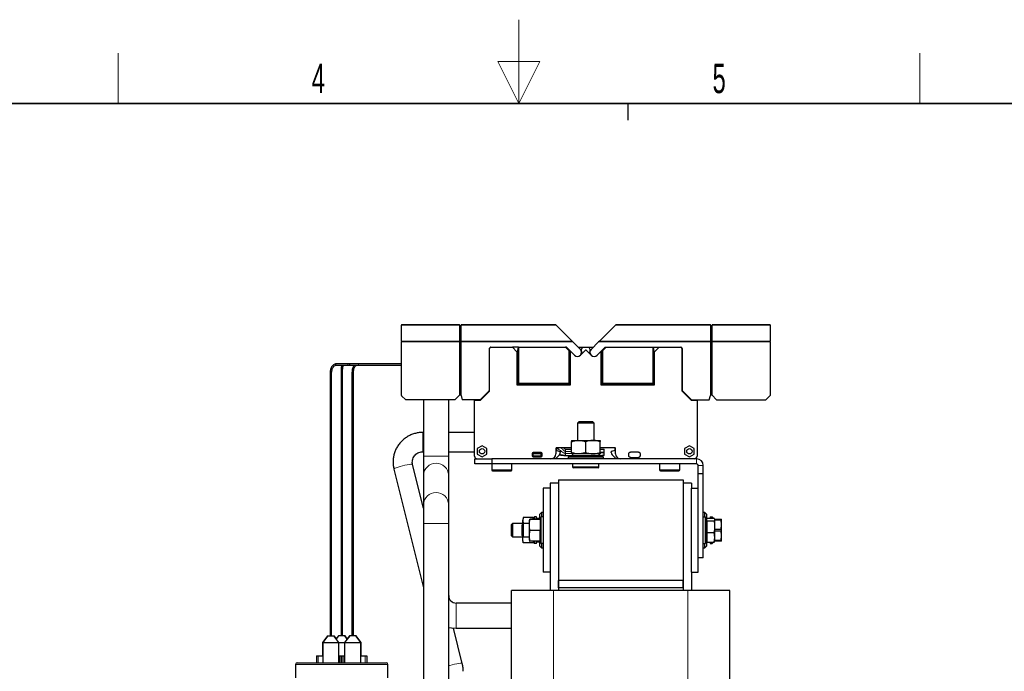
# Model space of a CAD drawing. Header units: millimetres. Extents: x 5 to 418, y 2 to 292.
# Tile 37 of 38: x 158 to 275, y 215 to 292. Entities that reach past the tile are written whole.
import ezdxf

# ---------------------------------------------------------------- set-up
doc = ezdxf.new("R2010")
doc.units = ezdxf.units.MM
doc.layers.add('SLD-0', color=7, linetype='Continuous')
doc.styles.add('SLDTEXTSTYLE0', font='TXT', dxfattribs={"width": 0.605})

msp = doc.modelspace()

# ---------------------------------------------------------------- linework, layer by layer
at = {"color": 7, "linetype": 'Continuous', "lineweight": 25}
for p, q in [((203.0137, 256.1435), (209.9137, 256.1435)), ((203.0137, 256.1435), (203.0137, 256.0967)), ((203.0137, 254.1904), (203.0137, 256.0967)), ((209.9137, 256.0967), (209.9137, 256.1435)), ((209.9137, 256.0967), (209.9137, 254.1904)), ((210.1137, 255.7546), (209.9137, 255.7546)), ((210.1137, 256.1435), (221.3708, 256.1435)), ((210.1137, 256.1435), (210.1137, 256.0967)), ((210.1137, 254.1904), (210.1137, 256.0967)), ((221.3708, 256.1435), (221.4177, 256.0967)), ((221.4177, 256.0967), (223.324, 254.1904)), ((226.6035, 254.1904), (228.5098, 256.0967)), ((228.5098, 256.0967), (228.5566, 256.1435)), ((228.5566, 256.1435), (239.8137, 256.1435)), ((239.8137, 256.0967), (239.8137, 256.1435)), ((239.8137, 256.0967), (239.8137, 254.1904)), ((239.8137, 255.7546), (240.0137, 255.7546)), ((240.0137, 256.1435), (246.9137, 256.1435)), ((240.0137, 256.1435), (240.0137, 256.0967)), ((240.0137, 254.1904), (240.0137, 256.0967)), ((246.9137, 256.0967), (246.9137, 256.1435)), ((246.9137, 256.0967), (246.9137, 254.1904)), ((203.0137, 254.1904), (203.0137, 254.0773)), ((203.0137, 247.7001), (203.0137, 254.0773)), ((209.9137, 254.1904), (209.9137, 254.0773)), ((210.1137, 254.1814), (209.9137, 254.1814)), ((209.9137, 254.0773), (209.9137, 247.725)), ((210.1137, 254.1904), (210.1137, 254.0773)), ((210.1137, 247.6967), (210.1137, 254.0773)), ((213.6737, 253.4435), (213.6337, 253.4435)), ((213.6737, 253.4435), (216.2272, 253.4435)), ((216.2272, 253.4435), (216.7637, 252.907)), ((216.936, 253.4435), (216.2272, 253.4435)), ((216.8431, 252.9166), (216.936, 253.4435)), ((216.936, 253.4435), (216.9429, 253.4435)), ((216.9429, 253.4435), (216.9429, 249.1627)), ((216.9429, 253.4435), (222.5472, 253.4435)), ((222.5472, 253.4435), (222.9846, 253.0061)), ((222.6566, 253.4435), (222.5472, 253.4435)), ((223.2166, 252.8835), (222.6566, 253.4435)), ((223.324, 254.1904), (223.4371, 254.0773)), ((223.4371, 254.0773), (224.3173, 253.1971)), ((224.0708, 253.4435), (224.6085, 253.4435)), ((224.4237, 253.1235), (224.6085, 253.4435)), ((224.6085, 253.4435), (225.319, 253.4435)), ((225.319, 253.4435), (225.5037, 253.1235)), ((225.319, 253.4435), (225.8566, 253.4435)), ((226.4904, 254.0773), (225.6102, 253.1971)), ((226.6035, 254.1904), (226.4904, 254.0773)), ((226.7108, 252.8835), (227.2708, 253.4435)), ((226.9429, 253.0061), (227.3803, 253.4435)), ((227.2708, 253.4435), (227.3803, 253.4435)), ((227.3803, 253.4435), (232.9846, 253.4435)), ((232.9846, 249.1627), (232.9846, 253.4435)), ((232.9846, 253.4435), (232.9914, 253.4435)), ((232.9914, 253.4435), (233.7003, 253.4435)), ((232.9914, 253.4435), (233.0843, 252.9166)), ((233.1637, 252.907), (233.7003, 253.4435)), ((233.7003, 253.4435), (236.2537, 253.4435)), ((236.2537, 253.4435), (236.2937, 253.4435)), ((239.8137, 254.0773), (239.8137, 254.1904)), ((239.8137, 254.1814), (240.0137, 254.1814)), ((239.8137, 254.0773), (239.8137, 247.6967)), ((240.0137, 254.1904), (240.0137, 254.0773)), ((240.0137, 247.725), (240.0137, 254.0773)), ((246.9137, 254.0773), (246.9137, 254.1904)), ((246.9137, 254.0773), (246.9137, 247.7001)), ((213.4737, 253.2835), (213.4737, 248.285)), ((213.5137, 248.285), (213.5137, 253.2835)), ((216.7472, 252.9235), (216.8444, 252.9235)), ((216.7637, 252.907), (216.7637, 248.9835)), ((216.7755, 252.8952), (216.7637, 252.907)), ((216.8237, 252.8889), (216.8237, 249.0435)), ((222.9846, 249.1627), (222.9846, 253.0061)), ((223.0955, 252.8952), (222.9846, 253.0061)), ((223.0672, 252.9235), (223.1766, 252.9235)), ((223.1037, 249.0435), (223.1037, 252.8889)), ((223.1637, 252.8835), (223.1237, 252.8835)), ((223.1637, 252.8835), (223.1637, 252.9235)), ((223.1637, 248.9835), (223.1637, 252.8835)), ((223.2166, 252.8835), (223.1637, 252.8835)), ((223.2166, 252.8835), (223.6102, 252.49)), ((224.3173, 252.49), (224.9213, 253.094)), ((224.4237, 253.1235), (224.4237, 253.0395)), ((225.0062, 253.094), (225.6102, 252.49)), ((225.5037, 253.0395), (225.5037, 253.1235)), ((226.3173, 252.49), (226.7108, 252.8835)), ((226.7637, 252.8835), (226.7108, 252.8835)), ((226.7508, 252.9235), (226.8603, 252.9235)), ((226.7637, 252.9235), (226.7637, 252.8835)), ((226.7637, 252.8835), (226.7637, 248.9835)), ((226.7637, 252.8835), (226.8037, 252.8835)), ((226.8237, 252.8889), (226.8237, 249.0435)), ((226.9429, 253.0061), (226.832, 252.8952)), ((226.9429, 253.0061), (226.9429, 249.1627)), ((233.0831, 252.9235), (233.1803, 252.9235)), ((233.1037, 249.0435), (233.1037, 252.8889)), ((233.152, 252.8952), (233.1637, 252.907)), ((233.1637, 248.9835), (233.1637, 252.907)), ((236.4137, 253.2835), (236.4137, 248.285)), ((236.4537, 253.2835), (236.4537, 248.285)), ((196.6698, 251.4835), (195.2465, 251.4835)), ((195.2465, 251.3035), (196.6698, 251.3035)), ((196.9037, 251.4835), (196.6698, 251.4835)), ((196.6698, 251.3035), (196.9037, 251.3035)), ((197.9037, 251.4835), (196.9037, 251.4835)), ((196.9037, 251.3035), (197.9037, 251.3035)), ((203.0137, 251.4835), (197.9037, 251.4835)), ((197.9037, 251.3035), (203.0137, 251.3035)), ((194.5137, 250.3935), (194.5137, 220.8435)), ((194.5137, 250.3935), (194.5209, 250.3935)), ((194.6937, 220.8435), (194.6937, 250.3935)), ((195.8137, 250.5935), (195.8137, 220.8435)), ((195.9937, 220.8435), (195.9937, 250.5935)), ((197.1137, 250.3935), (197.1137, 220.8435)), ((197.2937, 220.8435), (197.2937, 250.3935)), ((216.7637, 248.9835), (223.1637, 248.9835)), ((216.8237, 249.0435), (216.9429, 249.1627)), ((216.8237, 249.0435), (223.1037, 249.0435)), ((216.9429, 249.1627), (222.9846, 249.1627)), ((223.1037, 249.0435), (222.9846, 249.1627)), ((226.7637, 248.9835), (233.1637, 248.9835)), ((226.8237, 249.0435), (226.9429, 249.1627)), ((226.8237, 249.0435), (233.1037, 249.0435)), ((226.9429, 249.1627), (232.9846, 249.1627)), ((233.1037, 249.0435), (232.9846, 249.1627)), ((203.5137, 247.1835), (203.0255, 247.6718)), ((209.9137, 247.725), (209.3723, 247.1835)), ((209.943, 247.7542), (209.9137, 247.725)), ((210.1137, 247.6967), (210.1103, 247.7094)), ((210.1137, 247.6967), (210.2512, 247.1835)), ((212.4137, 247.1435), (213.4844, 248.2142)), ((212.4147, 247.2011), (213.4562, 248.2425)), ((236.443, 248.2142), (237.5137, 247.1435)), ((236.4713, 248.2425), (237.5127, 247.2011)), ((239.6762, 247.1835), (239.8137, 247.6967)), ((239.8171, 247.7094), (239.8137, 247.6967)), ((240.0137, 247.725), (239.9844, 247.7542)), ((240.0137, 247.725), (240.5552, 247.1835)), ((246.4137, 247.1835), (246.902, 247.6718)), ((209.3723, 247.1835), (203.5137, 247.1835)), ((205.6337, 247.1835), (205.6337, 240.4435)), ((208.6337, 240.4435), (208.6337, 247.1835)), ((212.3723, 247.1835), (210.2512, 247.1835)), ((211.7137, 247.1435), (211.7137, 247.1835)), ((211.7137, 240.4435), (211.7137, 247.1435)), ((211.7137, 247.1435), (212.4137, 247.1435)), ((212.2137, 247.1835), (212.2137, 247.1435)), ((212.3137, 247.1435), (212.3137, 247.1835)), ((237.5137, 247.1435), (238.2137, 247.1435)), ((237.5552, 247.1835), (239.6762, 247.1835)), ((237.6137, 247.1435), (237.6137, 247.1835)), ((237.7137, 247.1435), (237.7137, 247.1835)), ((238.2137, 247.1835), (238.2137, 247.1435)), ((238.2137, 247.1435), (238.2137, 240.4435)), ((240.5552, 247.1835), (246.4137, 247.1835)), ((224.1237, 244.5435), (223.9637, 244.3835)), ((223.9637, 244.3835), (223.9637, 242.3435)), ((225.9637, 244.3835), (223.9637, 244.3835)), ((225.8037, 244.5435), (224.1237, 244.5435)), ((225.9637, 244.3835), (225.8037, 244.5435)), ((225.9637, 242.3435), (225.9637, 244.3835)), ((205.6337, 243.2935), (205.5535, 243.2935)), ((211.7137, 243.2935), (208.6337, 243.2935)), ((212.6137, 241.7017), (212.0437, 241.3726)), ((213.1837, 241.3726), (212.6137, 241.7017)), ((223.2637, 242.3435), (224.1137, 242.3435)), ((223.2637, 240.8954), (223.2637, 242.1917)), ((224.1137, 242.3435), (225.8137, 242.3435)), ((224.9637, 240.8954), (224.9637, 242.1917)), ((225.8137, 242.3435), (226.6637, 242.3435)), ((226.6637, 240.8954), (226.6637, 242.1917)), ((237.3137, 241.7017), (236.7437, 241.3726)), ((237.8837, 241.3726), (237.3137, 241.7017)), ((205.5535, 240.9935), (205.6337, 240.9935)), ((205.6337, 240.4435), (205.6337, 238.1815)), ((208.6337, 240.9935), (211.7137, 240.9935)), ((208.6337, 238.1815), (208.6337, 240.4435)), ((212.0437, 241.3726), (212.0437, 240.7144)), ((212.0437, 240.7144), (212.6137, 240.3854)), ((212.6137, 240.3854), (213.1837, 240.7144)), ((213.1837, 240.7144), (213.1837, 241.3726)), ((218.5637, 240.7636), (218.5637, 240.5035)), ((219.6438, 240.8835), (218.6837, 240.8835)), ((219.7637, 240.5035), (219.7637, 240.7636)), ((221.4137, 241.4035), (221.4137, 240.7435)), ((221.8166, 240.6207), (221.438, 240.2421)), ((223.2637, 241.4435), (221.4537, 241.4435)), ((221.4937, 241.4435), (221.4937, 241.1665)), ((221.516, 241.1376), (221.8893, 241.0375)), ((221.9337, 240.9796), (221.9337, 240.9035)), ((222.4502, 241.3479), (222.3723, 241.4435)), ((222.5637, 241.2835), (223.2637, 241.2835)), ((222.5637, 240.5435), (223.0637, 240.5435)), ((223.0637, 240.5435), (222.8637, 240.3435)), ((223.0637, 240.5435), (224.9637, 240.5435)), ((224.1137, 240.7435), (223.2637, 240.7435)), ((223.3637, 240.7435), (223.3637, 240.5435)), ((225.8137, 240.7435), (224.1137, 240.7435)), ((224.9637, 240.5435), (226.8637, 240.5435)), ((226.6637, 240.7435), (225.8137, 240.7435)), ((226.5637, 240.5435), (226.5637, 240.7435)), ((228.4737, 241.4435), (226.6637, 241.4435)), ((226.6637, 241.2835), (226.7079, 241.2835)), ((226.7079, 241.2835), (226.6637, 241.2662)), ((226.7079, 241.2835), (227.1637, 241.2835)), ((226.7736, 240.9125), (226.7736, 240.9145)), ((226.7736, 240.9145), (227.1637, 240.9145)), ((227.1637, 240.9125), (226.7736, 240.9125)), ((227.0637, 240.3435), (226.8637, 240.5435)), ((227.1637, 240.5435), (226.8637, 240.5435)), ((227.1637, 240.9145), (227.1637, 241.2835)), ((227.1637, 240.5435), (227.1637, 240.9125)), ((227.9937, 240.9035), (227.9937, 240.9796)), ((228.4115, 241.1376), (228.0382, 241.0375)), ((228.1109, 240.6207), (228.4895, 240.2421)), ((228.4337, 241.4435), (228.4337, 241.1665)), ((228.5137, 240.7435), (228.5137, 241.4035)), ((230.0994, 240.4991), (230.0994, 240.768)), ((231.2482, 240.9479), (230.2793, 240.9479)), ((231.4281, 240.768), (231.4281, 240.4991)), ((236.7437, 241.3726), (236.7437, 240.7144)), ((236.7437, 240.7144), (237.3137, 240.3854)), ((237.3137, 240.3854), (237.8837, 240.7144)), ((237.8837, 240.7144), (237.8837, 241.3726)), ((205.6337, 234.2829), (204.3395, 239.4702)), ((211.7637, 239.5435), (211.7637, 240.1435)), ((211.7637, 240.1435), (213.7637, 240.1435)), ((213.7637, 239.5435), (211.7637, 239.5435)), ((213.7587, 239.5435), (213.7587, 238.8275)), ((213.7637, 240.1435), (213.7637, 239.5435)), ((238.1637, 240.1435), (213.7637, 240.1435)), ((238.1637, 239.5435), (213.7637, 239.5435)), ((216.1687, 238.8275), (216.1687, 239.5435)), ((218.6837, 240.3835), (219.6438, 240.3835)), ((221.2966, 240.1835), (221.0291, 240.1835)), ((222.8637, 240.3435), (222.8637, 240.1435)), ((224.9637, 240.3435), (222.8637, 240.3435)), ((223.3937, 239.5435), (223.3937, 239.1855)), ((227.0637, 240.3435), (224.9637, 240.3435)), ((226.5337, 239.1855), (226.5337, 239.5435)), ((227.0637, 240.1435), (227.0637, 240.3435)), ((228.6309, 240.1835), (228.8983, 240.1835)), ((230.2793, 240.3192), (231.2482, 240.3192)), ((233.7587, 239.5435), (233.7587, 238.8275)), ((236.1687, 238.8275), (236.1687, 239.5435)), ((238.3637, 238.3435), (238.3637, 239.3435)), ((238.9637, 238.3435), (238.9637, 239.3435)), ((202.1079, 238.9134), (205.6337, 224.7819)), ((205.6337, 238.1815), (205.6337, 234.7056)), ((208.6337, 234.7056), (208.6337, 238.1815)), ((213.8587, 238.7275), (216.0687, 238.7275)), ((226.4337, 239.0855), (223.4937, 239.0855)), ((233.8587, 238.7275), (236.0687, 238.7275)), ((238.9637, 238.3435), (238.3637, 238.3435)), ((238.3637, 236.6435), (238.3637, 238.3435)), ((238.9637, 228.3435), (238.9637, 238.3435)), ((220.7037, 237.2435), (220.7037, 236.6435)), ((221.7037, 237.2435), (220.7037, 237.2435)), ((221.7037, 237.6435), (236.5637, 237.6435)), ((221.7037, 237.6435), (221.7037, 225.6435)), ((221.7037, 237.2435), (221.7037, 224.4435)), ((236.5637, 237.6435), (236.5637, 225.6435)), ((237.5637, 237.2435), (236.5637, 237.2435)), ((236.5637, 237.2435), (236.5637, 224.4435)), ((237.5637, 237.2435), (237.5637, 236.6435)), ((220.7037, 236.6435), (219.9037, 236.6435)), ((219.9037, 236.6435), (219.9037, 226.6435)), ((220.7037, 236.6435), (220.7037, 226.6435)), ((237.5637, 226.6435), (237.5637, 236.6435)), ((237.5637, 236.6435), (238.3637, 236.6435)), ((238.3637, 226.6435), (238.3637, 236.6435)), ((205.6337, 234.7056), (205.6337, 232.4435)), ((208.6337, 232.4435), (208.6337, 234.7056)), ((219.7037, 233.7435), (219.5037, 233.5435)), ((219.5037, 232.9595), (219.5037, 233.5435)), ((219.9037, 233.7435), (219.7037, 233.7435)), ((219.7037, 233.7435), (219.7037, 233.2435)), ((239.1637, 233.7435), (238.9637, 233.7435)), ((239.3637, 233.5435), (239.1637, 233.7435)), ((239.1637, 233.2435), (239.1637, 233.7435)), ((239.3637, 233.5435), (239.3637, 232.8527)), ((205.6337, 232.4435), (205.6337, 193.8435)), ((208.6337, 193.8435), (208.6337, 232.4435)), ((216.2371, 232.4435), (216.0837, 232.2902)), ((216.0837, 232.2902), (216.0837, 230.9969)), ((217.4237, 232.4435), (216.2371, 232.4435)), ((216.2371, 232.4435), (216.2371, 230.8435)), ((217.5571, 232.4435), (217.4037, 232.2901)), ((217.4037, 230.9969), (217.4037, 232.2901)), ((217.5071, 233.1148), (217.4237, 232.8035)), ((217.4237, 232.8035), (217.4237, 232.6697)), ((217.4237, 232.6697), (217.4237, 232.3101)), ((217.5151, 233.1435), (217.4612, 232.7935)), ((217.4612, 232.7935), (217.5151, 232.4435)), ((217.5119, 232.3983), (217.5151, 232.4435)), ((218.6923, 233.1435), (217.5151, 233.1435)), ((217.5571, 232.4435), (217.5151, 232.4435)), ((218.2237, 232.4435), (217.5571, 232.4435)), ((217.5571, 230.8435), (217.5571, 232.4435)), ((218.2615, 232.9445), (218.2237, 232.8035)), ((218.2237, 232.8035), (218.2237, 231.0389)), ((219.4923, 232.9617), (218.3151, 232.9617)), ((219.4923, 232.9246), (218.3151, 232.9246)), ((218.6923, 233.1435), (218.7203, 232.9617)), ((218.7414, 232.9617), (218.7005, 233.1142)), ((218.7837, 233.1635), (218.8637, 233.2435)), ((218.7837, 232.9617), (218.7837, 233.1635)), ((218.8637, 232.9617), (218.8637, 233.2435)), ((219.1037, 233.2435), (218.8637, 233.2435)), ((219.1037, 232.9617), (219.1037, 233.2435)), ((219.5037, 233.0435), (219.1037, 233.0435)), ((219.5837, 232.8035), (219.546, 232.9445)), ((219.5837, 233.1635), (219.6637, 233.2435)), ((219.5837, 230.1235), (219.5837, 233.1635)), ((219.6637, 230.0435), (219.6637, 233.2435)), ((219.9037, 233.2435), (219.6637, 233.2435)), ((238.9637, 233.2435), (239.2037, 233.2435)), ((239.2037, 233.2435), (239.2037, 230.0435)), ((239.2837, 233.1635), (239.2037, 233.2435)), ((239.2837, 233.1635), (239.2837, 230.1235)), ((239.4037, 232.8758), (239.2837, 232.8065)), ((239.4037, 233.0435), (239.3637, 233.0435)), ((239.4037, 233.0652), (240.2705, 233.0652)), ((239.4037, 232.7718), (239.4037, 233.0652)), ((239.4037, 232.7718), (240.2705, 232.7718)), ((239.4037, 232.7718), (239.4037, 231.3501)), ((239.7637, 233.2435), (239.7637, 233.0652)), ((239.7637, 233.2435), (240.0037, 233.2435)), ((240.0037, 233.2435), (240.0037, 233.0652)), ((240.0837, 233.1635), (240.0037, 233.2435)), ((240.0837, 233.1635), (240.0837, 233.0652)), ((240.2705, 233.0652), (240.2873, 233.0317)), ((240.3437, 232.9185), (240.2705, 232.7718)), ((240.3185, 232.969), (240.3437, 232.9185)), ((240.3437, 232.9435), (240.3326, 232.9741)), ((240.3437, 232.9185), (240.3437, 232.9435)), ((240.3437, 232.9435), (241.1036, 232.9435)), ((240.3437, 232.0609), (240.3437, 232.9185)), ((241.1036, 232.8259), (240.3437, 232.8259)), ((241.1036, 232.9435), (241.1036, 232.8259)), ((241.1036, 232.9435), (241.1437, 232.9435)), ((241.1437, 232.2935), (241.1036, 232.8259)), ((241.1036, 231.7612), (241.1437, 232.2935)), ((241.1437, 232.2935), (241.1437, 232.9435)), ((241.1437, 230.9935), (241.1437, 232.2935)), ((218.2612, 230.9659), (218.3151, 231.6064)), ((219.4923, 231.6064), (218.3151, 231.6064)), ((239.4037, 231.3501), (239.4037, 230.2219)), ((239.4037, 231.3501), (240.2705, 231.3501)), ((240.3437, 230.786), (240.2705, 231.3501)), ((240.3437, 230.786), (240.3437, 232.0609)), ((240.3437, 231.7612), (241.1036, 231.7612)), ((241.1036, 231.5259), (240.3437, 231.5259)), ((241.1036, 231.7612), (241.1036, 231.5259)), ((241.1437, 230.9935), (241.1036, 231.5259)), ((216.0837, 230.9969), (216.2371, 230.8435)), ((216.2371, 230.8435), (217.4237, 230.8435)), ((217.4037, 230.9969), (217.5571, 230.8435)), ((217.4237, 230.9769), (217.4237, 230.4835)), ((217.4237, 230.4835), (217.507, 230.1729)), ((217.5105, 230.1738), (217.5151, 230.1435)), ((218.6923, 230.1435), (217.5151, 230.1435)), ((217.5571, 230.8435), (218.2237, 230.8435)), ((218.2237, 231.0389), (218.2237, 230.4835)), ((218.2237, 230.4835), (218.2615, 230.3426)), ((218.3151, 230.3254), (218.2612, 230.9659)), ((218.2635, 230.3431), (218.3151, 230.3254)), ((219.4923, 230.3254), (218.3151, 230.3254)), ((218.7168, 230.3254), (218.6923, 230.1435)), ((218.697, 230.1738), (218.6923, 230.1435)), ((218.7837, 230.1235), (218.7837, 230.3254)), ((218.7837, 230.1235), (218.8637, 230.0435)), ((218.8637, 230.0435), (218.8637, 230.3254)), ((219.1037, 230.0435), (218.8637, 230.0435)), ((219.1037, 230.0435), (219.1037, 230.3254)), ((219.1037, 230.2435), (219.5037, 230.2435)), ((219.4923, 230.3254), (219.5439, 230.3431)), ((219.5037, 229.7435), (219.5037, 230.3095)), ((219.546, 230.3426), (219.5837, 230.4835)), ((219.5837, 230.1235), (219.6637, 230.0435)), ((219.9037, 230.0435), (219.6637, 230.0435)), ((219.7037, 230.0435), (219.7037, 229.5435)), ((238.9637, 230.0435), (239.2037, 230.0435)), ((239.1637, 229.5435), (239.1637, 230.0435)), ((239.2837, 230.1235), (239.2037, 230.0435)), ((239.2837, 230.4805), (239.4037, 230.4112)), ((239.3637, 230.4343), (239.3637, 229.7435)), ((239.3637, 230.2435), (239.4037, 230.2435)), ((239.4037, 230.2219), (240.2705, 230.2219)), ((239.7637, 230.2219), (239.7637, 230.0435)), ((239.7637, 230.0435), (240.0037, 230.0435)), ((240.0037, 230.2219), (240.0037, 230.0435)), ((240.0837, 230.1235), (240.0037, 230.0435)), ((240.0837, 230.2219), (240.0837, 230.1235)), ((240.2705, 230.2219), (240.3437, 230.786)), ((240.2705, 230.2219), (240.3185, 230.318)), ((240.3326, 230.3129), (240.3437, 230.3435)), ((240.3437, 230.3435), (240.3437, 230.786)), ((240.3437, 230.4612), (241.1036, 230.4612)), ((241.1036, 230.3435), (240.3437, 230.3435)), ((241.1036, 230.4612), (241.1437, 230.9935)), ((241.1036, 230.3435), (241.1036, 230.4612)), ((241.1437, 230.3435), (241.1036, 230.3435)), ((241.1437, 230.3435), (241.1437, 230.9935)), ((219.5037, 229.7435), (219.7037, 229.5435)), ((219.7037, 229.5435), (219.9037, 229.5435)), ((238.9637, 229.5435), (239.1637, 229.5435)), ((239.1637, 229.5435), (239.3637, 229.7435)), ((238.9637, 228.3435), (238.3637, 228.3435)), ((220.7037, 226.6435), (219.9037, 226.6435)), ((220.7037, 226.6435), (220.7037, 224.4435)), ((237.5637, 226.6435), (238.3637, 226.6435)), ((237.5637, 226.6435), (237.5637, 224.4435)), ((221.7037, 224.7835), (221.7037, 225.6435)), ((236.5637, 225.6435), (221.7037, 225.6435)), ((236.5637, 224.7835), (236.5637, 225.6435)), ((216.1337, 192.9435), (216.1337, 224.4435)), ((221.1337, 224.4435), (216.1337, 224.4435)), ((237.1337, 224.4435), (221.1337, 224.4435)), ((236.5637, 224.7835), (221.7037, 224.7835)), ((221.7037, 224.7835), (221.7037, 224.4435)), ((236.5637, 224.7835), (236.5637, 224.4435)), ((242.1337, 224.4435), (237.1337, 224.4435)), ((242.1337, 188.4435), (242.1337, 224.4435)), ((216.1337, 222.9435), (209.5337, 222.9435)), ((194.5137, 220.8435), (194.5137, 220.0435)), ((194.6937, 220.0435), (194.6937, 220.8435)), ((195.8137, 220.8435), (195.8137, 220.0435)), ((195.9937, 220.0435), (195.9937, 220.8435)), ((197.1137, 220.8435), (197.1137, 220.0435)), ((197.2937, 220.0435), (197.2937, 220.8435)), ((194.5137, 220.0435), (194.5137, 219.0435)), ((194.6937, 219.0435), (194.6937, 220.0435)), ((195.8137, 220.0435), (195.8137, 219.0435)), ((195.9937, 219.0435), (195.9937, 220.0435)), ((197.1137, 220.0435), (197.1137, 219.0435)), ((197.2937, 219.0435), (197.2937, 220.0435)), ((210.26, 215.7405), (209.208, 219.9572)), ((209.5337, 219.9435), (216.1337, 219.9435)), ((194.1969, 219.0435), (193.6169, 218.2435)), ((193.6169, 218.2435), (193.6169, 216.6435)), ((193.6169, 218.2435), (193.6269, 218.2435)), ((194.2269, 219.0435), (193.6269, 218.2435)), ((193.6269, 218.2435), (193.6269, 215.8435)), ((193.6269, 218.2435), (195.5669, 218.2435)), ((194.1969, 219.0435), (194.2269, 219.0435)), ((194.2269, 219.0435), (194.9669, 219.0435)), ((195.5669, 218.2435), (194.9669, 219.0435)), ((194.9669, 219.0435), (194.9969, 219.0435)), ((195.2597, 218.681), (194.9969, 219.0435)), ((195.5016, 219.0435), (195.2493, 218.6955)), ((195.5316, 219.0435), (195.2493, 218.6671)), ((195.5316, 219.0435), (195.5016, 219.0435)), ((196.2716, 219.0435), (195.5316, 219.0435)), ((195.5669, 215.8435), (195.5669, 218.2435)), ((195.5669, 218.2435), (196.2405, 218.2435)), ((196.8405, 219.0435), (196.2405, 218.2435)), ((196.2405, 218.2435), (196.2405, 215.8435)), ((196.2405, 218.2435), (198.1805, 218.2435)), ((196.5561, 218.6642), (196.2716, 219.0435)), ((196.3016, 219.0435), (196.2716, 219.0435)), ((196.5561, 218.6925), (196.3016, 219.0435)), ((196.8105, 219.0435), (196.5456, 218.6781)), ((196.8405, 219.0435), (196.8105, 219.0435)), ((197.5805, 219.0435), (196.8405, 219.0435)), ((198.1805, 218.2435), (197.5805, 219.0435)), ((197.6105, 219.0435), (197.5805, 219.0435)), ((198.1905, 218.2435), (197.6105, 219.0435)), ((198.1805, 215.8435), (198.1805, 218.2435)), ((198.1805, 218.2435), (198.1905, 218.2435)), ((198.1905, 216.6435), (198.1905, 218.2435)), ((190.6037, 215.8435), (201.2037, 215.8435)), ((192.9037, 216.6435), (192.9037, 215.8435)), ((192.9037, 216.6435), (193.1037, 216.6435)), ((193.1037, 216.6435), (193.6269, 216.6435)), ((195.5669, 216.6435), (195.6537, 216.6435)), ((195.6537, 216.6435), (195.6537, 215.8435)), ((195.6537, 216.6435), (195.8537, 216.6435)), ((195.8537, 216.6435), (195.9537, 216.6435)), ((195.9537, 216.6435), (196.1537, 216.6435)), ((196.1537, 216.6435), (196.1537, 215.8435)), ((196.1537, 216.6435), (196.2405, 216.6435)), ((198.1805, 216.6435), (198.7037, 216.6435)), ((198.7037, 216.6435), (198.9037, 216.6435)), ((198.9037, 216.6435), (198.9037, 215.8435)), ((190.4037, 215.6435), (190.4037, 214.0435)), ((201.4037, 214.0435), (201.4037, 215.6435))]:
    msp.add_line(p, q, dxfattribs=at)
at = {"color": 7, "linetype": 'Continuous', "lineweight": 18}
for p, q in [((203.0137, 256.0967), (209.9137, 256.0967)), ((210.1137, 256.0967), (221.4177, 256.0967)), ((228.5098, 256.0967), (239.8137, 256.0967)), ((240.0137, 256.0967), (246.9137, 256.0967)), ((209.9137, 254.1904), (203.0137, 254.1904)), ((203.0137, 254.0773), (209.9137, 254.0773)), ((223.324, 254.1904), (210.1137, 254.1904)), ((210.1137, 254.0773), (223.4371, 254.0773)), ((239.8137, 254.0773), (226.4904, 254.0773)), ((239.8137, 254.1904), (226.6035, 254.1904)), ((246.9137, 254.1904), (240.0137, 254.1904)), ((246.9137, 254.0773), (240.0137, 254.0773)), ((197.9037, 251.4835), (197.9037, 251.4514)), ((197.9037, 251.4514), (197.9037, 251.3035)), ((194.5209, 250.3935), (194.6937, 250.3935)), ((195.8137, 250.5935), (195.9937, 250.5935)), ((197.1137, 250.3935), (197.2937, 250.3935)), ((205.5535, 243.2935), (205.5535, 240.9935)), ((205.6337, 240.4435), (208.6337, 240.4435)), ((218.5637, 240.7636), (218.582, 240.7453)), ((218.582, 240.5218), (218.5637, 240.5035)), ((218.582, 240.5218), (218.582, 240.7453)), ((218.6837, 240.8835), (218.702, 240.8652)), ((218.702, 240.8652), (218.702, 240.7453)), ((218.702, 240.8652), (219.6255, 240.8652)), ((218.702, 240.7453), (218.702, 240.5218)), ((218.702, 240.7453), (219.6255, 240.7453)), ((218.702, 240.5218), (218.702, 240.4018)), ((219.6255, 240.5218), (218.702, 240.5218)), ((219.6255, 240.8652), (219.6438, 240.8835)), ((219.6255, 240.7453), (219.6255, 240.8652)), ((219.6255, 240.5218), (219.6255, 240.7453)), ((219.6255, 240.4018), (219.6255, 240.5218)), ((219.7454, 240.7453), (219.7637, 240.7636)), ((219.7454, 240.7453), (219.7454, 240.5218)), ((219.7637, 240.5035), (219.7454, 240.5218)), ((222.5637, 241.1243), (222.5637, 241.0369)), ((222.5637, 241.0369), (222.5637, 240.7902)), ((223.2637, 241.0369), (222.5637, 241.0369)), ((223.2637, 240.7902), (222.5637, 240.7902)), ((218.702, 240.4018), (218.6837, 240.3835)), ((219.6255, 240.4018), (218.702, 240.4018)), ((219.6438, 240.3835), (219.6255, 240.4018)), ((238.1637, 239.5435), (238.1637, 240.1435)), ((238.9637, 239.3435), (238.3637, 239.3435)), ((213.7587, 238.8275), (216.1687, 238.8275)), ((223.3937, 239.1855), (226.5337, 239.1855)), ((233.7587, 238.8275), (236.1687, 238.8275)), ((205.6337, 232.4435), (208.6337, 232.4435)), ((217.4237, 232.6697), (217.4612, 232.7935)), ((219.5837, 231.6148), (219.4923, 231.6064)), ((218.2237, 231.0389), (218.2612, 230.9659)), ((218.7411, 230.3254), (218.6923, 230.1435)), ((221.1337, 188.4435), (221.1337, 224.4435)), ((237.1337, 188.4435), (237.1337, 224.4435)), ((209.5337, 219.9435), (209.5337, 222.9435)), ((194.5137, 220.0435), (194.6937, 220.0435)), ((195.8137, 220.0435), (195.9937, 220.0435)), ((197.1137, 220.0435), (197.2937, 220.0435)), ((193.1037, 216.6435), (193.1037, 215.8435)), ((195.8537, 216.6435), (195.8537, 215.8435)), ((195.9537, 216.6435), (195.9537, 215.8435)), ((198.7037, 216.6435), (198.7037, 215.8435)), ((201.4037, 215.6435), (190.4037, 215.6435))]:
    msp.add_line(p, q, dxfattribs=at)
at = {"color": 7, "linetype": 'Continuous', "lineweight": 18, "flags": 128}
for points in [[(195.1937, 251.4514), (195.1808, 251.4206), (195.1778, 251.3857), (195.1854, 251.352), (195.2022, 251.3246), (195.2258, 251.3077), (195.2465, 251.3035)], [(196.617, 251.4514), (196.604, 251.4206), (196.6011, 251.3857), (196.6086, 251.352), (196.6255, 251.3246), (196.649, 251.3077), (196.6698, 251.3035)], [(218.582, 240.7453), (218.585, 240.7453), (218.5923, 240.7453), (218.6037, 240.7453), (218.6186, 240.7453), (218.6366, 240.7453), (218.657, 240.7453), (218.6791, 240.7453), (218.702, 240.7453)], [(218.702, 240.5218), (218.6791, 240.5218), (218.657, 240.5218), (218.6366, 240.5218), (218.6186, 240.5218), (218.6037, 240.5218), (218.5923, 240.5218), (218.585, 240.5218), (218.582, 240.5218)], [(219.6255, 240.7453), (219.6484, 240.7453), (219.6705, 240.7453), (219.6909, 240.7453), (219.7089, 240.7453), (219.7238, 240.7453), (219.7351, 240.7453), (219.7424, 240.7453), (219.7454, 240.7453)], [(219.7454, 240.5218), (219.7424, 240.5218), (219.7351, 240.5218), (219.7238, 240.5218), (219.7089, 240.5218), (219.6909, 240.5218), (219.6705, 240.5218), (219.6484, 240.5218), (219.6255, 240.5218)], [(202.1075, 238.9156), (202.1382, 238.9599), (202.2371, 239.0189), (202.398, 239.0887), (202.6108, 239.1649), (202.8621, 239.2429), (203.1361, 239.3177), (203.4156, 239.3845), (203.6831, 239.4392), (203.9217, 239.4784), (204.1164, 239.4996), (204.2551, 239.5014), (204.3289, 239.4838), (204.3395, 239.4702)], [(208.6337, 215.4684), (208.7826, 215.5133), (209.0566, 215.588), (209.3361, 215.6549), (209.6036, 215.7096), (209.8422, 215.7488), (210.0369, 215.77), (210.1756, 215.7718), (210.2494, 215.7542), (210.2601, 215.7405)]]:
    msp.add_lwpolyline(points, dxfattribs=at)
at = {"color": 7, "linetype": 'Continuous', "lineweight": 25, "flags": 128}
msp.add_lwpolyline([(208.6337, 220.0488), (208.9787, 219.9832), (209.5337, 219.9435)], dxfattribs=at)
at = {"color": 7, "linetype": 'Continuous', "lineweight": 25}
for centre in [(212.6137, 241.0435), (237.3137, 241.0435)]:
    msp.add_circle(centre, 0.32, dxfattribs=at)
for centre, radius, start, end in [((213.6337, 253.2835), 0.16, 90, 180), ((213.6737, 253.2835), 0.16, 90, 180), ((236.2537, 253.2835), 0.16, 0, 90), ((236.2937, 253.2835), 0.16, 0, 90), ((216.8037, 252.9235), 0.04, 225, 300), ((216.8037, 252.9235), 0.04, 300, 350), ((223.1237, 252.9235), 0.04, 225, 240), ((223.1237, 252.9235), 0.04, 240, 270), ((223.9637, 252.8435), 0.5, 225, 315), ((223.9637, 252.8435), 0.5, 315, 45), ((224.4037, 252.8435), 0.12, 293.436176, 66.563824), ((224.9637, 253.0516), 0.06, 45, 135), ((225.5237, 252.8435), 0.12, 113.436176, 246.563824), ((225.9637, 252.8435), 0.5, 135, 225), ((225.9637, 252.8435), 0.5, 225, 315), ((226.8037, 252.9235), 0.04, 270, 300), ((226.8037, 252.9235), 0.04, 300, 315), ((233.1237, 252.9235), 0.04, 190, 240), ((233.1237, 252.9235), 0.04, 240, 315), ((196.9037, 251.3935), 0.09, 140, 270), ((196.9037, 251.3935), 0.09, 90, 140), ((203.0537, 247.7001), 0.04, 180, 225), ((210.0137, 247.6835), 0.1, 15, 135), ((213.4137, 248.285), 0.06, 315, 0), ((213.4137, 248.285), 0.1, 315, 0), ((236.5137, 248.285), 0.1, 180, 225), ((236.5137, 248.285), 0.06, 180, 225), ((239.9137, 247.6835), 0.1, 45, 165), ((246.8737, 247.7001), 0.04, 315, 0), ((212.3723, 247.2435), 0.06, 270, 315), ((237.5552, 247.2435), 0.06, 225, 270), ((212.0137, 240.4435), 0.3, 180, 270), ((220.8137, 240.7435), 0.6, 270, 0), ((221.4537, 241.4035), 0.04, 90, 180), ((221.5237, 241.1665), 0.03, 180, 255), ((221.5337, 240.9035), 0.4, 315, 0), ((221.8737, 240.9796), 0.06, 0, 75), ((228.0537, 240.9796), 0.06, 105, 180), ((228.3937, 240.9035), 0.4, 180, 225), ((228.4037, 241.1665), 0.03, 285, 0), ((228.4737, 241.4035), 0.04, 0, 90), ((229.1137, 240.7435), 0.6, 180, 270), ((237.9137, 240.4435), 0.3, 270, 0), ((221.2966, 240.3835), 0.2, 270, 315), ((228.6309, 240.3835), 0.2, 225, 270), ((238.1637, 239.3435), 0.8, 0, 90), ((238.1637, 239.3435), 0.2, 0, 90), ((213.8587, 238.8275), 0.1, 180, 270), ((216.0687, 238.8275), 0.1, 270, 0), ((223.4937, 239.1855), 0.1, 180, 270), ((226.4337, 239.1855), 0.1, 270, 0), ((233.8587, 238.8275), 0.1, 180, 270), ((236.0687, 238.8275), 0.1, 270, 0), ((209.5337, 223.8435), 0.9, 180, 270), ((194.6037, 220.8435), 0.09, 0, 180), ((195.9037, 220.8435), 0.09, 0, 180), ((197.2037, 220.8435), 0.09, 0, 180), ((190.6037, 215.6435), 0.2, 90, 180), ((201.2037, 215.6435), 0.2, 0, 90)]:
    msp.add_arc(centre, radius, start, end, dxfattribs=at)
at = {"color": 7, "linetype": 'Continuous', "lineweight": 18}
for centre, radius, start, end in [((195.2483, 251.4212), 0.0623, 91.593001, 151.066539), ((196.6715, 251.4212), 0.0623, 91.593001, 151.066539), ((218.7021, 240.7451), 0.1201, 90.081692, 179.918459), ((218.7021, 240.5219), 0.1201, 180.081541, 269.918308), ((219.6253, 240.7451), 0.1201, 0.081541, 89.918308), ((219.6253, 240.5219), 0.1201, 270.081693, 359.918459), ((207.1337, 238.1139), 1.5015, 2.579223, 177.420777), ((207.1337, 234.638), 1.5015, 2.579223, 177.420777)]:
    msp.add_arc(centre, radius, start, end, dxfattribs=at)
at = {"color": 7, "linetype": 'Continuous', "lineweight": 25}
for centre, major_axis in [((218.6838, 240.7635), (-0.085, 0.085)), ((218.6838, 240.5036), (-0.085, -0.085)), ((219.6437, 240.7635), (0.085, 0.085)), ((219.6437, 240.5036), (0.085, -0.085))]:
    msp.add_ellipse(centre, major_axis=major_axis, ratio=0.99878277, start_param=5.49839613, end_param=7.06797448, dxfattribs=at)
for points, knots in [([(195.2465, 251.4835), (195.2123, 251.4814), (195.1189, 251.4757), (194.9712, 251.4157), (194.8174, 251.2927), (194.6874, 251.1179), (194.5891, 250.9003), (194.5256, 250.6536), (194.5177, 250.4797), (194.5137, 250.3935)], [0, 0, 0, 0, 0.08528822, 0.23294773, 0.38201641, 0.53488039, 0.69040151, 0.84662231, 1, 1, 1, 1]), ([(194.6937, 250.3935), (194.6948, 250.4347), (194.6979, 250.5555), (194.7323, 250.751), (194.8072, 250.9584), (194.9115, 251.1261), (195.035, 251.242), (195.1492, 251.2963), (195.2196, 251.3015), (195.2465, 251.3035)], [0, 0, 0, 0, 0.084634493, 0.248381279, 0.411822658, 0.574314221, 0.73625821, 0.899119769, 1, 1, 1, 1]), ([(195.9171, 251.3035), (195.899, 251.2509), (195.8633, 251.1471), (195.8304, 250.9376), (195.8154, 250.7475), (195.8141, 250.6316), (195.8137, 250.5935)], [0, 0, 0, 0, 0.295638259, 0.582645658, 0.862741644, 1, 1, 1, 1]), ([(195.9937, 250.5935), (195.9942, 250.6314), (195.9954, 250.7418), (196.0094, 250.9191), (196.0398, 251.1014), (196.0765, 251.2298), (196.1163, 251.2999), (196.1203, 251.3025), (196.122, 251.3036)], [0, 0, 0, 0, 0.10608637, 0.30945497, 0.51189442, 0.71053124, 0.8760565, 1, 1, 1, 1]), ([(197.3764, 251.3035), (197.3712, 251.2985), (197.3233, 251.2524), (197.2536, 251.1179), (197.1737, 250.9045), (197.1234, 250.6557), (197.1169, 250.4808), (197.1137, 250.3935)], [0, 0, 0, 0, 0.029208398, 0.268711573, 0.513649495, 0.75747712, 1, 1, 1, 1]), ([(197.2937, 250.3935), (197.2946, 250.4353), (197.297, 250.5572), (197.3239, 250.7543), (197.3821, 250.963), (197.4626, 251.1308), (197.5557, 251.2449), (197.6384, 251.2969), (197.6845, 251.3016), (197.7037, 251.3035)], [0, 0, 0, 0, 0.0848081, 0.24784394, 0.41035961, 0.57119064, 0.72974441, 0.88747617, 1, 1, 1, 1]), ([(205.5535, 243.2935), (205.4531, 243.291), (205.1947, 243.2845), (204.7818, 243.2193), (204.3256, 243.087), (203.8912, 242.8945), (203.4864, 242.6463), (203.1184, 242.3466), (202.794, 242.0009), (202.5188, 241.6153), (202.2977, 241.1968), (202.1348, 240.7528), (202.0325, 240.2912), (201.9941, 239.8206), (202.0144, 239.3571), (202.0774, 239.0583), (202.1079, 238.9134)], [0, 0, 0, 0, 0.04684402, 0.12055134, 0.19429484, 0.26803421, 0.3417621, 0.4154719, 0.48915822, 0.56281726, 0.63644713, 0.71004807, 0.78362243, 0.85717458, 0.93071053, 1, 1, 1, 1]), ([(223.2637, 242.1917), (223.4018, 242.2341), (223.6804, 242.3198), (223.9684, 242.3356), (224.1137, 242.3435)], [0, 0, 0, 0, 0.49545796, 1, 1, 1, 1]), ([(223.2637, 242.3435), (223.2637, 242.3416), (223.2637, 242.3339), (223.2637, 242.2528), (223.2637, 242.1917)], [0, 0, 0, 0, 0.24657943, 1, 1, 1, 1]), ([(224.1137, 242.3435), (224.1339, 242.3433), (224.2865, 242.342), (224.5741, 242.3088), (224.8331, 242.231), (224.9637, 242.1917)], [0, 0, 0, 0, 0.07008803, 0.5307834, 1, 1, 1, 1]), ([(225.8137, 242.3435), (225.7936, 242.3433), (225.641, 242.342), (225.3533, 242.3088), (225.0944, 242.231), (224.9637, 242.1917)], [0, 0, 0, 0, 0.07008803, 0.5307834, 1, 1, 1, 1]), ([(226.6637, 242.1917), (226.5257, 242.2341), (226.2471, 242.3198), (225.9591, 242.3356), (225.8137, 242.3435)], [0, 0, 0, 0, 0.49545796, 1, 1, 1, 1]), ([(226.6637, 242.3435), (226.6637, 242.3416), (226.6637, 242.3339), (226.6637, 242.2528), (226.6637, 242.1917)], [0, 0, 0, 0, 0.24657943, 1, 1, 1, 1]), ([(204.3395, 239.4702), (204.332, 239.504), (204.3046, 239.6278), (204.2963, 239.8486), (204.3467, 240.1224), (204.4588, 240.3787), (204.6262, 240.6038), (204.8405, 240.7866), (205.0903, 240.9165), (205.3338, 240.9838), (205.4904, 240.9907), (205.5535, 240.9935)], [0, 0, 0, 0, 0.0469854, 0.17178595, 0.29691463, 0.42192559, 0.54653525, 0.67058336, 0.79403806, 0.91698329, 1, 1, 1, 1]), ([(221.8193, 240.6247), (221.9451, 240.6075), (222.1307, 240.5821), (222.3544, 240.5565), (222.4629, 240.5472), (222.4934, 240.546), (222.5069, 240.5454)], [0, 0, 0, 0, 0.42322355, 0.62461218, 0.83422983, 1, 1, 1, 1]), ([(222.5637, 240.5435), (222.5415, 240.5441), (222.4905, 240.5454), (222.4122, 240.5527), (222.2669, 240.5688), (222.0661, 240.5978), (221.9075, 240.6213), (221.8252, 240.6335)], [0, 0, 0, 0, 0.07200022, 0.16530121, 0.28029262, 0.62659896, 1, 1, 1, 1]), ([(222.3633, 241.4435), (222.3792, 241.4215), (222.4175, 241.3686), (222.4773, 241.316), (222.5324, 241.2872), (222.554, 241.2847), (222.5637, 241.2835)], [0, 0, 0, 0, 0.31850742, 0.76646843, 0.8938526, 1, 1, 1, 1]), ([(224.1137, 240.7435), (224.0936, 240.7437), (223.941, 240.7451), (223.6533, 240.7782), (223.3944, 240.8561), (223.2637, 240.8954)], [0, 0, 0, 0, 0.07008803, 0.5307834, 1, 1, 1, 1]), ([(223.2637, 240.8954), (223.2637, 240.8342), (223.2637, 240.7531), (223.2637, 240.7454), (223.2637, 240.7435)], [0, 0, 0, 0, 0.75342057, 1, 1, 1, 1]), ([(224.9637, 240.8954), (224.8257, 240.8529), (224.5471, 240.7673), (224.2591, 240.7515), (224.1137, 240.7435)], [0, 0, 0, 0, 0.49545796, 1, 1, 1, 1]), ([(224.9637, 240.8954), (225.1018, 240.8529), (225.3804, 240.7673), (225.6684, 240.7515), (225.8137, 240.7435)], [0, 0, 0, 0, 0.49545796, 1, 1, 1, 1]), ([(225.8137, 240.7435), (225.8339, 240.7437), (225.9865, 240.7451), (226.2741, 240.7782), (226.5331, 240.8561), (226.6637, 240.8954)], [0, 0, 0, 0, 0.07008803, 0.5307834, 1, 1, 1, 1]), ([(226.7079, 240.5435), (226.6869, 240.5482), (226.6477, 240.5569), (226.6, 240.617), (226.5711, 240.6783), (226.5656, 240.7193), (226.5637, 240.7336)], [0, 0, 0, 0, 0.34905549, 0.6512841, 0.87920967, 1, 1, 1, 1]), ([(226.6637, 240.8954), (226.6637, 240.8342), (226.6637, 240.7531), (226.6637, 240.7454), (226.6637, 240.7435)], [0, 0, 0, 0, 0.75342057, 1, 1, 1, 1]), ([(230.0994, 240.768), (230.1028, 240.7944), (230.1096, 240.8472), (230.1577, 240.9063), (230.2171, 240.9416), (230.2586, 240.9458), (230.2793, 240.9479)], [0, 0, 0, 0, 0.27944306, 0.55924824, 0.77985721, 1, 1, 1, 1]), ([(230.2793, 240.3192), (230.2529, 240.3226), (230.2001, 240.3293), (230.1409, 240.3775), (230.1057, 240.4369), (230.1015, 240.4784), (230.0994, 240.4991)], [0, 0, 0, 0, 0.27944306, 0.55924823, 0.77985721, 1, 1, 1, 1]), ([(231.2482, 240.9479), (231.2746, 240.9445), (231.3274, 240.9377), (231.3865, 240.8895), (231.4218, 240.8302), (231.426, 240.7887), (231.4281, 240.768)], [0, 0, 0, 0, 0.27944306, 0.55924823, 0.77985721, 1, 1, 1, 1]), ([(231.4281, 240.4991), (231.4247, 240.4727), (231.4179, 240.4199), (231.3697, 240.3607), (231.3104, 240.3255), (231.2689, 240.3213), (231.2482, 240.3192)], [0, 0, 0, 0, 0.27944306, 0.55924824, 0.77985721, 1, 1, 1, 1]), ([(218.3151, 232.9246), (218.2799, 232.9308), (218.2433, 232.9372), (218.2628, 232.9437), (218.2635, 232.9439)], [0, 0, 0, 0, 0.95906523, 1, 1, 1, 1]), ([(218.3151, 231.6064), (218.2882, 231.8261), (218.2343, 232.2655), (218.2882, 232.7049), (218.3151, 232.9246)], [0, 0, 0, 0, 0.4999949, 1, 1, 1, 1]), ([(219.5439, 232.9439), (219.5447, 232.9437), (219.5642, 232.9372), (219.5275, 232.9308), (219.4923, 232.9246)], [0, 0, 0, 0, 0.04091518, 1, 1, 1, 1]), ([(219.4923, 232.9246), (219.5193, 232.7049), (219.5732, 232.2655), (219.5193, 231.8261), (219.4923, 231.6064)], [0, 0, 0, 0, 0.4999949, 1, 1, 1, 1]), ([(240.3437, 232.0609), (240.3355, 232.2409), (240.3247, 232.4794), (240.2812, 232.7142), (240.2705, 232.7718)], [0, 0, 0, 0, 0.754676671, 1, 1, 1, 1]), ([(219.4923, 230.3254), (219.5193, 230.5392), (219.5732, 230.9663), (219.5192, 231.3933), (219.4923, 231.6064)], [0, 0, 0, 0, 0.50087292, 1, 1, 1, 1]), ([(240.2705, 231.3501), (240.2719, 231.3575), (240.3168, 231.5918), (240.3305, 231.8301), (240.3437, 232.0609)], [0, 0, 0, 0, 0.03148504, 1, 1, 1, 1]), ([(217.5151, 230.1435), (217.4876, 230.2769), (217.436, 230.5265), (217.4853, 230.7761), (217.5083, 230.8924)], [0, 0, 0, 0, 0.53409138, 1, 1, 1, 1]), ([(210.3737, 214.8125), (210.3715, 214.9095), (210.3656, 215.166), (210.3219, 215.4768), (210.2728, 215.686), (210.26, 215.7405)], [0, 0, 0, 0, 0.3101849, 0.82031945, 1, 1, 1, 1])]:
    msp.add_open_spline(points, degree=3, knots=knots, dxfattribs=at)
at = {"color": 7, "linetype": 'Continuous', "lineweight": 18}
for points, knots in [([(222.5637, 240.7902), (222.5416, 240.7926), (222.4912, 240.7981), (222.413, 240.8295), (222.2691, 240.9009), (221.9741, 241.0973), (221.7205, 241.2959), (221.5438, 241.4403), (221.5398, 241.4435)], [0, 0, 0, 0, 0.05206338, 0.1187078, 0.20005119, 0.44242371, 0.9875083, 1, 1, 1, 1]), ([(222.5637, 241.0369), (222.5453, 241.0394), (222.5032, 241.0454), (222.4227, 241.0884), (222.2722, 241.1989), (222.1386, 241.3274), (222.0469, 241.4275), (222.0322, 241.4435)], [0, 0, 0, 0, 0.07933248, 0.18163232, 0.392046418, 0.90268929, 1, 1, 1, 1])]:
    msp.add_open_spline(points, degree=3, knots=knots, dxfattribs=at)
for points in [[(222.5637, 241.2835), (222.5637, 241.2814), (222.5637, 241.277), (222.5637, 241.2426), (222.5637, 241.1917), (222.5637, 241.1468), (222.5637, 241.1243)], [(222.5637, 240.7902), (222.5637, 240.7579), (222.5637, 240.6932), (222.5637, 240.6117), (222.5637, 240.5547), (222.5637, 240.5472), (222.5637, 240.5435)]]:
    msp.add_open_spline(points, degree=3, dxfattribs=at)
at = {"layer": 'SLD-0', "color": 7, "linetype": 'Continuous', "lineweight": 18}
for p, q in [((217, 292.5), (217, 282.5)), ((219.5, 287.5), (214.5, 287.5)), ((214.5, 287.5), (217, 282.5)), ((217, 282.5), (219.5, 287.5))]:
    msp.add_line(p, q, dxfattribs=at)
at = {"layer": 'SLD-0', "lineweight": 18}
for p, q in [((169.25, 282.5), (169.25, 288.5)), ((264.75, 282.5), (264.75, 288.5))]:
    msp.add_line(p, q, dxfattribs=at)
at = {"layer": 'SLD-0', "lineweight": 35}
msp.add_line((408, 282.5), (26, 282.5), dxfattribs=at)
at = {"layer": 'SLD-0'}
msp.add_line((230, 280.5), (230, 282.5), dxfattribs=at)
msp.add_line((230, 280.5), (230, 282.5), dxfattribs=at)

# ---------------------------------------------------------------- texts
at = {"layer": 'SLD-0', "char_height": 3.5, "attachment_point": 2, "style": 'SLDTEXTSTYLE0'}
for s, insert in [('4', (193.1027, 287.243)), ('5', (240.8527, 287.243))]:
    msp.add_mtext(s, dxfattribs=dict(at, insert=insert))

doc.saveas('drawing.dxf')
